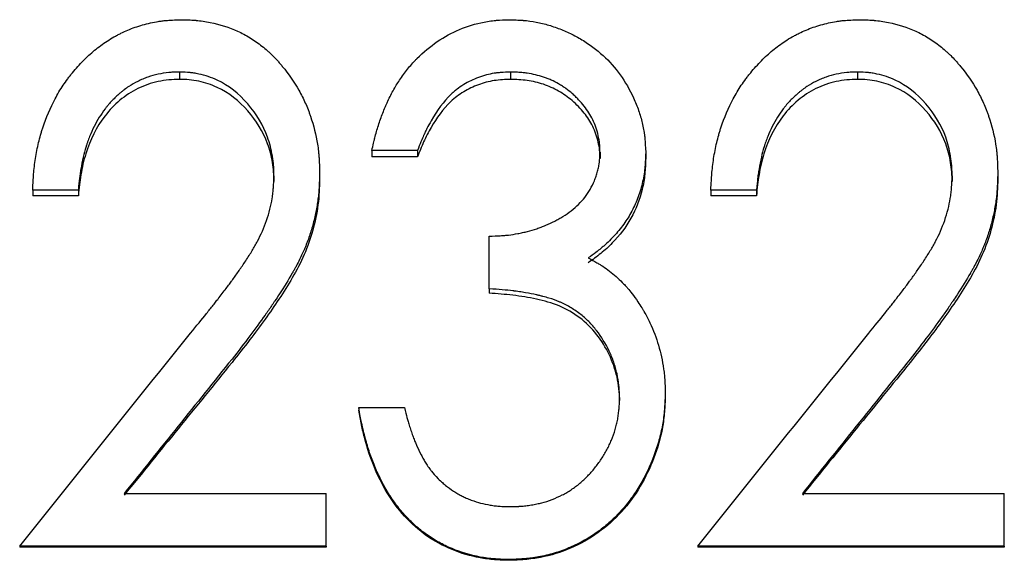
# Model space of a CAD drawing. Header units: millimetres. Extents: x 0 to 420, y 0 to 297.
# Tile 6 of 14: x 135.8 to 145.48, y 140.13 to 145.44. Entities that reach past the tile are written whole.
import ezdxf

# ---------------------------------------------------------------- set-up
doc = ezdxf.new("R2010")
doc.units = ezdxf.units.MM

msp = doc.modelspace()

# ---------------------------------------------------------------- linework, layer by layer
at = {"color": 7, "linetype": 'Continuous', "lineweight": 25}
for p, q in [((137.3679, 144.9231), (137.3679, 144.851)), ((140.6231, 144.9231), (140.6231, 144.851)), ((144.0346, 144.9231), (144.0346, 144.851)), ((139.7077, 144.1504), (139.259, 144.1504)), ((139.259, 144.1504), (139.259, 144.0887)), ((139.7077, 144.1504), (139.7077, 144.0887)), ((141.5026, 144.1353), (141.5026, 144.0738)), ((141.9513, 144.1333), (141.9513, 144.0718)), ((139.7077, 144.0887), (139.259, 144.0887)), ((138.2974, 143.9045), (138.2974, 143.8461)), ((138.7461, 143.9307), (138.7461, 143.872)), ((144.9641, 143.9045), (144.9641, 143.8461)), ((145.4128, 143.9307), (145.4128, 143.872)), ((136.3743, 143.7632), (135.9256, 143.7632)), ((135.9256, 143.7632), (135.9256, 143.7068)), ((136.3743, 143.7632), (136.3743, 143.7068)), ((143.041, 143.7632), (142.5923, 143.7632)), ((142.5923, 143.7632), (142.5923, 143.7068)), ((143.041, 143.7632), (143.041, 143.7068)), ((136.3743, 143.7068), (135.9256, 143.7068)), ((143.041, 143.7068), (142.5923, 143.7068)), ((140.4128, 142.7934), (140.4128, 143.311)), ((140.4128, 142.7934), (140.4128, 142.7501)), ((141.6949, 141.7241), (141.6949, 141.6952)), ((142.1436, 141.7677), (142.1436, 141.7382)), ((139.1308, 141.6268), (139.1308, 141.5992)), ((139.1308, 141.6268), (139.5795, 141.6268)), ((136.8251, 140.7828), (138.8102, 140.7828)), ((138.8102, 140.2632), (138.8102, 140.7828)), ((143.4917, 140.7828), (145.4769, 140.7828)), ((145.4769, 140.2632), (145.4769, 140.7828)), ((138.8102, 140.2632), (135.7974, 140.2632)), ((135.7974, 140.2632), (135.7974, 140.254)), ((138.8102, 140.2632), (138.8102, 140.254)), ((145.4769, 140.2632), (142.4641, 140.2632)), ((142.4641, 140.2632), (142.4641, 140.254)), ((145.4769, 140.2632), (145.4769, 140.254)), ((138.8102, 140.254), (135.7974, 140.254)), ((145.4769, 140.254), (142.4641, 140.254)), ((140.6091, 140.1332), (140.6091, 140.1258))]:
    msp.add_line(p, q, dxfattribs=at)
for points, knots in [([(135.9256, 143.7632), (135.9272, 143.7978), (135.9288, 143.828), (135.931, 143.8668), (135.9317, 143.8786), (135.9328, 143.8948), (135.9331, 143.8999), (135.9337, 143.9071), (135.9339, 143.9095), (135.9342, 143.9141), (135.9343, 143.9153), (135.9366, 143.9438), (135.9391, 143.9693), (135.9452, 144.0207), (135.9486, 144.0455), (135.9613, 144.1271), (135.9715, 144.1794), (135.9893, 144.2549), (135.9956, 144.2795), (136.0058, 144.3157), (136.0093, 144.3276), (136.0147, 144.3454), (136.0166, 144.3512), (136.0203, 144.3629), (136.0219, 144.3681), (136.0581, 144.4776), (136.0987, 144.5731), (136.1578, 144.6829), (136.1701, 144.7047), (136.1968, 144.7491), (136.2107, 144.771), (136.2393, 144.8139), (136.2541, 144.8349), (136.2771, 144.8659), (136.2849, 144.8761), (136.3007, 144.8964), (136.3083, 144.9059), (136.3513, 144.9583), (136.3865, 144.9976), (136.4407, 145.0526), (136.459, 145.0702), (136.496, 145.1042), (136.514, 145.1199), (136.5731, 145.1688), (136.6144, 145.199), (136.6791, 145.2409), (136.7012, 145.2543), (136.7349, 145.2735), (136.7463, 145.2797), (136.7692, 145.2919), (136.7814, 145.2982), (136.8371, 145.3258), (136.8836, 145.3453), (136.9563, 145.3707), (136.9811, 145.3786), (137.0315, 145.3929), (137.0578, 145.3996), (137.109, 145.411), (137.1345, 145.4159), (137.1726, 145.422), (137.1853, 145.4238), (137.2042, 145.4262), (137.2106, 145.427), (137.22, 145.428), (137.2232, 145.4284), (137.2295, 145.429), (137.2337, 145.4294), (137.2699, 145.4328), (137.3213, 145.4353), (137.39, 145.437)], [0, 0, 0, 0, 0.03125, 0.03125, 0.046875, 0.046875, 0.054688, 0.054688, 0.058594, 0.058594, 0.0625, 0.0625, 0.09375, 0.09375, 0.125, 0.125, 0.1875, 0.1875, 0.21875, 0.21875, 0.234375, 0.234375, 0.242188, 0.242188, 0.25, 0.25, 0.375, 0.375, 0.40625, 0.40625, 0.4375, 0.4375, 0.46875, 0.46875, 0.484375, 0.484375, 0.5, 0.5, 0.5625, 0.5625, 0.59375, 0.59375, 0.625, 0.625, 0.6875, 0.6875, 0.71875, 0.71875, 0.734375, 0.734375, 0.75, 0.75, 0.8125, 0.8125, 0.84375, 0.84375, 0.875, 0.875, 0.90625, 0.90625, 0.921875, 0.921875, 0.929688, 0.929688, 0.933594, 0.933594, 0.9375, 0.9375, 1, 1, 1, 1]), ([(137.39, 145.437), (137.4213, 145.4362), (137.4487, 145.4353), (137.4839, 145.4337), (137.4947, 145.4331), (137.5094, 145.4322), (137.5141, 145.4319), (137.5207, 145.4314), (137.5228, 145.4313), (137.527, 145.431), (137.5281, 145.4309), (137.5769, 145.4268), (137.6223, 145.4203), (137.7671, 145.3911), (137.8559, 145.3629), (137.9807, 145.3063), (138.0216, 145.2844), (138.1023, 145.2347), (138.1424, 145.2065), (138.198, 145.1626), (138.216, 145.1475), (138.2423, 145.1242), (138.2509, 145.1163), (138.2679, 145.1003), (138.2754, 145.093), (138.299, 145.0695), (138.3148, 145.0528), (138.3389, 145.0262), (138.3469, 145.0171), (138.3631, 144.9984), (138.3716, 144.9883), (138.4416, 144.9035), (138.4958, 144.825), (138.565, 144.7024), (138.5861, 144.6608), (138.6146, 144.5971), (138.6237, 144.5757), (138.6364, 144.5432), (138.6406, 144.5324), (138.6486, 144.5105), (138.6523, 144.5001), (138.6878, 144.3959), (138.7106, 144.3052), (138.7287, 144.1908), (138.7318, 144.1676), (138.7357, 144.1323), (138.7369, 144.1205), (138.7385, 144.1026), (138.739, 144.0967), (138.7396, 144.0877), (138.7399, 144.0847), (138.7403, 144.0786), (138.7406, 144.0746), (138.7428, 144.0411), (138.7446, 143.9938), (138.7461, 143.9307)], [0, 0, 0, 0, 0.03125, 0.03125, 0.046875, 0.046875, 0.054688, 0.054688, 0.058594, 0.058594, 0.0625, 0.0625, 0.125, 0.125, 0.25, 0.25, 0.3125, 0.3125, 0.375, 0.375, 0.40625, 0.40625, 0.421875, 0.421875, 0.4375, 0.4375, 0.46875, 0.46875, 0.484375, 0.484375, 0.5, 0.5, 0.625, 0.625, 0.6875, 0.6875, 0.71875, 0.71875, 0.734375, 0.734375, 0.75, 0.75, 0.875, 0.875, 0.90625, 0.90625, 0.921875, 0.921875, 0.929688, 0.929688, 0.933594, 0.933594, 0.9375, 0.9375, 1, 1, 1, 1]), ([(139.259, 144.1504), (139.2652, 144.1782), (139.2708, 144.2024), (139.2781, 144.2336), (139.2803, 144.2431), (139.2835, 144.2561), (139.2845, 144.2602), (139.2859, 144.266), (139.2864, 144.2679), (139.2873, 144.2716), (139.2875, 144.2725), (139.2934, 144.2959), (139.299, 144.3166), (139.3107, 144.3576), (139.3167, 144.3774), (139.3366, 144.4395), (139.351, 144.4801), (139.3742, 144.5396), (139.3823, 144.5592), (139.3947, 144.5883), (139.399, 144.5979), (139.4076, 144.6171), (139.4115, 144.6258), (139.4356, 144.6773), (139.4555, 144.7161), (139.4966, 144.789), (139.5171, 144.8222), (139.5651, 144.8925), (139.5931, 144.9302), (139.6342, 144.9806), (139.6479, 144.9967), (139.6685, 145.0196), (139.6754, 145.0271), (139.6857, 145.038), (139.6892, 145.0416), (139.6961, 145.0486), (139.699, 145.0516), (139.7665, 145.1191), (139.8331, 145.1746), (139.9725, 145.2698), (140.0459, 145.3097), (140.1965, 145.3728), (140.277, 145.3968), (140.3869, 145.418), (140.4084, 145.4216), (140.4399, 145.426), (140.4502, 145.4274), (140.4656, 145.4291), (140.4707, 145.4297), (140.4783, 145.4304), (140.4809, 145.4307), (140.4859, 145.4311), (140.4892, 145.4314), (140.5191, 145.434), (140.5615, 145.4358), (140.6181, 145.437)], [0, 0, 0, 0, 0.03125, 0.03125, 0.046875, 0.046875, 0.054688, 0.054688, 0.058594, 0.058594, 0.0625, 0.0625, 0.09375, 0.09375, 0.125, 0.125, 0.1875, 0.1875, 0.21875, 0.21875, 0.234375, 0.234375, 0.25, 0.25, 0.3125, 0.3125, 0.375, 0.375, 0.4375, 0.4375, 0.46875, 0.46875, 0.484375, 0.484375, 0.492188, 0.492188, 0.5, 0.5, 0.625, 0.625, 0.75, 0.75, 0.875, 0.875, 0.90625, 0.90625, 0.921875, 0.921875, 0.929688, 0.929688, 0.933594, 0.933594, 0.9375, 0.9375, 1, 1, 1, 1]), ([(140.6181, 145.437), (140.6468, 145.4361), (140.6719, 145.4351), (140.7042, 145.4335), (140.714, 145.433), (140.7275, 145.4322), (140.7317, 145.4319), (140.7378, 145.4315), (140.7397, 145.4313), (140.7435, 145.4311), (140.7445, 145.431), (140.7909, 145.4274), (140.8337, 145.4216), (140.9167, 145.4057), (140.9581, 145.3956), (141.0405, 145.3711), (141.0827, 145.3564), (141.1626, 145.3243), (141.2017, 145.3065), (141.2783, 145.2672), (141.3152, 145.2462), (141.4268, 145.1754), (141.4949, 145.122), (141.6164, 145.0048), (141.671, 144.9401), (141.7676, 144.7983), (141.81, 144.7205), (141.8632, 144.5968), (141.8787, 144.5557), (141.8985, 144.494), (141.9046, 144.4735), (141.9155, 144.4324), (141.9203, 144.4125), (141.9292, 144.3702), (141.933, 144.349), (141.9379, 144.3169), (141.9393, 144.3061), (141.9412, 144.29), (141.9418, 144.2846), (141.9427, 144.2765), (141.943, 144.2738), (141.9435, 144.2684), (141.9438, 144.2648), (141.9466, 144.2343), (141.949, 144.1911), (141.9513, 144.1333)], [0, 0, 0, 0, 0.03125, 0.03125, 0.046875, 0.046875, 0.054688, 0.054688, 0.058594, 0.058594, 0.0625, 0.0625, 0.125, 0.125, 0.1875, 0.1875, 0.25, 0.25, 0.3125, 0.3125, 0.375, 0.375, 0.5, 0.5, 0.625, 0.625, 0.75, 0.75, 0.8125, 0.8125, 0.84375, 0.84375, 0.875, 0.875, 0.90625, 0.90625, 0.921875, 0.921875, 0.929688, 0.929688, 0.933594, 0.933594, 0.9375, 0.9375, 1, 1, 1, 1]), ([(142.5923, 143.7632), (142.5939, 143.7978), (142.5954, 143.828), (142.5976, 143.8668), (142.5984, 143.8786), (142.5995, 143.8948), (142.5998, 143.8999), (142.6003, 143.9071), (142.6005, 143.9095), (142.6009, 143.9141), (142.601, 143.9153), (142.6033, 143.9438), (142.6058, 143.9693), (142.6119, 144.0207), (142.6153, 144.0455), (142.628, 144.1271), (142.6382, 144.1794), (142.656, 144.2549), (142.6623, 144.2795), (142.6725, 144.3157), (142.676, 144.3276), (142.6814, 144.3454), (142.6832, 144.3512), (142.6869, 144.3629), (142.6886, 144.3681), (142.7248, 144.4776), (142.7654, 144.5731), (142.8244, 144.6829), (142.8368, 144.7047), (142.8635, 144.7491), (142.8773, 144.771), (142.906, 144.8139), (142.9208, 144.8349), (142.9438, 144.8659), (142.9516, 144.8761), (142.9674, 144.8964), (142.975, 144.9059), (143.0179, 144.9583), (143.0532, 144.9976), (143.1074, 145.0526), (143.1257, 145.0702), (143.1627, 145.1042), (143.1807, 145.1199), (143.2398, 145.1688), (143.2811, 145.199), (143.3458, 145.2409), (143.3678, 145.2543), (143.4016, 145.2735), (143.4129, 145.2797), (143.4359, 145.2919), (143.4481, 145.2982), (143.5038, 145.3258), (143.5503, 145.3453), (143.623, 145.3707), (143.6477, 145.3786), (143.6982, 145.3929), (143.7245, 145.3996), (143.7757, 145.411), (143.8012, 145.4159), (143.8393, 145.422), (143.8519, 145.4238), (143.8709, 145.4262), (143.8772, 145.427), (143.8867, 145.428), (143.8899, 145.4284), (143.8962, 145.429), (143.9003, 145.4294), (143.9365, 145.4328), (143.9879, 145.4353), (144.0566, 145.437)], [0, 0, 0, 0, 0.03125, 0.03125, 0.046875, 0.046875, 0.054688, 0.054688, 0.058594, 0.058594, 0.0625, 0.0625, 0.09375, 0.09375, 0.125, 0.125, 0.1875, 0.1875, 0.21875, 0.21875, 0.234375, 0.234375, 0.242188, 0.242188, 0.25, 0.25, 0.375, 0.375, 0.40625, 0.40625, 0.4375, 0.4375, 0.46875, 0.46875, 0.484375, 0.484375, 0.5, 0.5, 0.5625, 0.5625, 0.59375, 0.59375, 0.625, 0.625, 0.6875, 0.6875, 0.71875, 0.71875, 0.734375, 0.734375, 0.75, 0.75, 0.8125, 0.8125, 0.84375, 0.84375, 0.875, 0.875, 0.90625, 0.90625, 0.921875, 0.921875, 0.929688, 0.929688, 0.933594, 0.933594, 0.9375, 0.9375, 1, 1, 1, 1]), ([(144.0566, 145.437), (144.088, 145.4362), (144.1154, 145.4353), (144.1506, 145.4337), (144.1614, 145.4331), (144.1761, 145.4322), (144.1807, 145.4319), (144.1873, 145.4314), (144.1895, 145.4313), (144.1936, 145.431), (144.1948, 145.4309), (144.2435, 145.4268), (144.289, 145.4203), (144.4338, 145.3911), (144.5226, 145.3629), (144.6473, 145.3063), (144.6883, 145.2844), (144.769, 145.2347), (144.809, 145.2065), (144.8646, 145.1626), (144.8827, 145.1475), (144.9089, 145.1242), (144.9175, 145.1163), (144.9345, 145.1003), (144.942, 145.093), (144.9656, 145.0695), (144.9815, 145.0528), (145.0055, 145.0262), (145.0136, 145.0171), (145.0297, 144.9984), (145.0382, 144.9883), (145.1082, 144.9035), (145.1624, 144.825), (145.2317, 144.7024), (145.2527, 144.6608), (145.2813, 144.5971), (145.2903, 144.5757), (145.3031, 144.5432), (145.3072, 144.5324), (145.3153, 144.5105), (145.319, 144.5001), (145.3545, 144.3959), (145.3773, 144.3052), (145.3954, 144.1908), (145.3985, 144.1676), (145.4024, 144.1323), (145.4036, 144.1205), (145.4051, 144.1026), (145.4056, 144.0967), (145.4063, 144.0877), (145.4065, 144.0847), (145.407, 144.0786), (145.4072, 144.0746), (145.4094, 144.0411), (145.4112, 143.9938), (145.4128, 143.9307)], [0, 0, 0, 0, 0.03125, 0.03125, 0.046875, 0.046875, 0.054688, 0.054688, 0.058594, 0.058594, 0.0625, 0.0625, 0.125, 0.125, 0.25, 0.25, 0.3125, 0.3125, 0.375, 0.375, 0.40625, 0.40625, 0.421875, 0.421875, 0.4375, 0.4375, 0.46875, 0.46875, 0.484375, 0.484375, 0.5, 0.5, 0.625, 0.625, 0.6875, 0.6875, 0.71875, 0.71875, 0.734375, 0.734375, 0.75, 0.75, 0.875, 0.875, 0.90625, 0.90625, 0.921875, 0.921875, 0.929688, 0.929688, 0.933594, 0.933594, 0.9375, 0.9375, 1, 1, 1, 1]), ([(137.3679, 144.9231), (137.3445, 144.9224), (137.324, 144.9216), (137.2975, 144.9202), (137.2895, 144.9197), (137.2784, 144.919), (137.2749, 144.9187), (137.27, 144.9183), (137.2684, 144.9182), (137.2652, 144.9179), (137.2644, 144.9178), (137.2273, 144.9143), (137.1914, 144.9085), (137.1241, 144.8937), (137.0906, 144.8841), (137.0408, 144.8667), (137.0242, 144.8603), (136.9995, 144.85), (136.9912, 144.8464), (136.9748, 144.839), (136.9658, 144.8348), (136.9285, 144.8167), (136.899, 144.7998), (136.855, 144.7705), (136.8404, 144.7601), (136.8185, 144.7436), (136.8113, 144.7379), (136.7968, 144.7263), (136.7889, 144.7198), (136.7558, 144.6916), (136.7305, 144.6675), (136.6941, 144.6291), (136.6822, 144.6159), (136.6648, 144.5955), (136.6591, 144.5886), (136.6478, 144.5746), (136.6416, 144.5668), (136.5968, 144.5084), (136.561, 144.451), (136.5137, 144.3565), (136.4989, 144.3236), (136.4784, 144.2721), (136.4718, 144.2546), (136.4623, 144.2279), (136.4592, 144.2188), (136.4546, 144.2052), (136.4531, 144.2006), (136.4509, 144.1937), (136.4501, 144.1914), (136.4487, 144.1868), (136.4477, 144.184), (136.4384, 144.1541), (136.4299, 144.1221), (136.4134, 144.0499), (136.4051, 144.0076), (136.3955, 143.9528), (136.3927, 143.9355), (136.3892, 143.9109), (136.3881, 143.9029), (136.3861, 143.8875), (136.3855, 143.8822), (136.3816, 143.8479), (136.3782, 143.8105), (136.3743, 143.7632)], [0, 0, 0, 0, 0.03125, 0.03125, 0.046875, 0.046875, 0.054688, 0.054688, 0.058594, 0.058594, 0.0625, 0.0625, 0.125, 0.125, 0.1875, 0.1875, 0.21875, 0.21875, 0.234375, 0.234375, 0.25, 0.25, 0.3125, 0.3125, 0.34375, 0.34375, 0.359375, 0.359375, 0.375, 0.375, 0.4375, 0.4375, 0.46875, 0.46875, 0.484375, 0.484375, 0.5, 0.5, 0.625, 0.625, 0.6875, 0.6875, 0.71875, 0.71875, 0.734375, 0.734375, 0.742188, 0.742188, 0.746094, 0.746094, 0.75, 0.75, 0.8125, 0.8125, 0.875, 0.875, 0.90625, 0.90625, 0.921875, 0.921875, 0.9375, 0.9375, 1, 1, 1, 1]), ([(138.2974, 143.9045), (138.297, 143.9258), (138.2965, 143.9445), (138.2956, 143.9686), (138.2953, 143.9759), (138.2948, 143.9859), (138.2947, 143.9891), (138.2943, 143.9951), (138.2942, 143.9968), (138.2918, 144.0309), (138.2878, 144.0631), (138.2709, 144.1619), (138.255, 144.2238), (138.1925, 144.3983), (138.1272, 144.508), (137.9511, 144.7118), (137.8507, 144.7896), (137.6828, 144.8697), (137.6231, 144.8897), (137.5415, 144.907), (137.5255, 144.9099), (137.5019, 144.9136), (137.4941, 144.9147), (137.4825, 144.9161), (137.4786, 144.9166), (137.4729, 144.9172), (137.471, 144.9174), (137.4672, 144.9178), (137.4647, 144.9181), (137.4423, 144.9202), (137.4105, 144.9218), (137.3679, 144.9231)], [0, 0, 0, 0, 0.03125, 0.03125, 0.046875, 0.046875, 0.054688, 0.054688, 0.0625, 0.0625, 0.125, 0.125, 0.25, 0.25, 0.5, 0.5, 0.75, 0.75, 0.875, 0.875, 0.90625, 0.90625, 0.921875, 0.921875, 0.929688, 0.929688, 0.933594, 0.933594, 0.9375, 0.9375, 1, 1, 1, 1]), ([(140.6231, 144.9231), (140.5875, 144.9217), (140.5563, 144.92), (140.5162, 144.9168), (140.5039, 144.9156), (140.4873, 144.9138), (140.482, 144.9131), (140.4745, 144.9121), (140.472, 144.9118), (140.4673, 144.9111), (140.466, 144.9109), (140.4116, 144.9023), (140.3587, 144.8882), (140.256, 144.8506), (140.2077, 144.8272), (140.1397, 144.7851), (140.1178, 144.7699), (140.086, 144.7454), (140.0756, 144.7369), (140.0603, 144.7238), (140.0553, 144.7193), (140.0452, 144.7103), (140.0397, 144.7052), (139.9656, 144.6348), (139.9012, 144.5494), (139.8272, 144.4178), (139.8137, 144.3926), (139.7953, 144.3567), (139.7895, 144.345), (139.7812, 144.3279), (139.7786, 144.3223), (139.7747, 144.3139), (139.7734, 144.3112), (139.7709, 144.3057), (139.7694, 144.3024), (139.7533, 144.2664), (139.733, 144.2164), (139.7077, 144.1504)], [0, 0, 0, 0, 0.0625, 0.0625, 0.09375, 0.09375, 0.109375, 0.109375, 0.117188, 0.117188, 0.125, 0.125, 0.25, 0.25, 0.375, 0.375, 0.4375, 0.4375, 0.46875, 0.46875, 0.484375, 0.484375, 0.5, 0.5, 0.75, 0.75, 0.8125, 0.8125, 0.84375, 0.84375, 0.859375, 0.859375, 0.867188, 0.867188, 0.875, 0.875, 1, 1, 1, 1]), ([(141.5026, 144.1353), (141.502, 144.1536), (141.5014, 144.1696), (141.5003, 144.1902), (141.4999, 144.1965), (141.4993, 144.2051), (141.4991, 144.2078), (141.4986, 144.2129), (141.4985, 144.2144), (141.4955, 144.2434), (141.491, 144.2706), (141.4783, 144.3273), (141.4707, 144.3544), (141.4528, 144.4062), (141.4423, 144.4314), (141.4086, 144.5002), (141.3805, 144.5445), (141.3299, 144.6087), (141.3117, 144.6297), (141.2822, 144.6607), (141.2721, 144.6709), (141.2563, 144.6861), (141.2509, 144.6911), (141.2401, 144.7012), (141.2338, 144.7069), (141.2097, 144.7282), (141.1889, 144.7447), (141.1555, 144.7684), (141.144, 144.7762), (141.1203, 144.7914), (141.1074, 144.7992), (141.0714, 144.82), (141.047, 144.8325), (141.0097, 144.8494), (140.9971, 144.8546), (140.9718, 144.8646), (140.9584, 144.8694), (140.9214, 144.8818), (140.8958, 144.889), (140.8427, 144.9015), (140.814, 144.907), (140.7729, 144.9131), (140.7592, 144.9149), (140.7388, 144.9171), (140.7321, 144.9178), (140.7219, 144.9187), (140.7186, 144.9189), (140.7118, 144.9195), (140.7073, 144.9198), (140.687, 144.9211), (140.6597, 144.9222), (140.6231, 144.9231)], [0, 0, 0, 0, 0.03125, 0.03125, 0.046875, 0.046875, 0.054688, 0.054688, 0.0625, 0.0625, 0.125, 0.125, 0.1875, 0.1875, 0.25, 0.25, 0.375, 0.375, 0.4375, 0.4375, 0.46875, 0.46875, 0.484375, 0.484375, 0.5, 0.5, 0.5625, 0.5625, 0.59375, 0.59375, 0.625, 0.625, 0.6875, 0.6875, 0.71875, 0.71875, 0.75, 0.75, 0.8125, 0.8125, 0.875, 0.875, 0.90625, 0.90625, 0.921875, 0.921875, 0.929688, 0.929688, 0.9375, 0.9375, 1, 1, 1, 1]), ([(144.0346, 144.9231), (144.0112, 144.9224), (143.9906, 144.9216), (143.9642, 144.9202), (143.9561, 144.9197), (143.9451, 144.919), (143.9416, 144.9187), (143.9366, 144.9183), (143.935, 144.9182), (143.9319, 144.9179), (143.9311, 144.9178), (143.894, 144.9143), (143.8581, 144.9085), (143.7907, 144.8937), (143.7573, 144.8841), (143.7075, 144.8667), (143.6909, 144.8603), (143.6661, 144.85), (143.6579, 144.8464), (143.6414, 144.839), (143.6324, 144.8348), (143.5952, 144.8167), (143.5657, 144.7998), (143.5216, 144.7705), (143.507, 144.7601), (143.4852, 144.7436), (143.4779, 144.7379), (143.4634, 144.7263), (143.4556, 144.7198), (143.4225, 144.6916), (143.3971, 144.6675), (143.3607, 144.6291), (143.3489, 144.6159), (143.3315, 144.5955), (143.3258, 144.5886), (143.3144, 144.5746), (143.3083, 144.5668), (143.2634, 144.5084), (143.2277, 144.451), (143.1803, 144.3565), (143.1656, 144.3236), (143.145, 144.2721), (143.1384, 144.2546), (143.1289, 144.2279), (143.1258, 144.2188), (143.1213, 144.2052), (143.1198, 144.2006), (143.1175, 144.1937), (143.1168, 144.1914), (143.1153, 144.1868), (143.1144, 144.184), (143.105, 144.1541), (143.0965, 144.1221), (143.0801, 144.0499), (143.0717, 144.0076), (143.0622, 143.9528), (143.0594, 143.9355), (143.0558, 143.9109), (143.0547, 143.9029), (143.0528, 143.8875), (143.0521, 143.8822), (143.0483, 143.8479), (143.0448, 143.8105), (143.041, 143.7632)], [0, 0, 0, 0, 0.03125, 0.03125, 0.046875, 0.046875, 0.054688, 0.054688, 0.058594, 0.058594, 0.0625, 0.0625, 0.125, 0.125, 0.1875, 0.1875, 0.21875, 0.21875, 0.234375, 0.234375, 0.25, 0.25, 0.3125, 0.3125, 0.34375, 0.34375, 0.359375, 0.359375, 0.375, 0.375, 0.4375, 0.4375, 0.46875, 0.46875, 0.484375, 0.484375, 0.5, 0.5, 0.625, 0.625, 0.6875, 0.6875, 0.71875, 0.71875, 0.734375, 0.734375, 0.742188, 0.742188, 0.746094, 0.746094, 0.75, 0.75, 0.8125, 0.8125, 0.875, 0.875, 0.90625, 0.90625, 0.921875, 0.921875, 0.9375, 0.9375, 1, 1, 1, 1]), ([(144.9641, 143.9045), (144.9637, 143.9258), (144.9632, 143.9445), (144.9623, 143.9686), (144.962, 143.9759), (144.9615, 143.9859), (144.9613, 143.9891), (144.961, 143.9951), (144.9609, 143.9968), (144.9584, 144.0309), (144.9544, 144.0631), (144.9376, 144.1619), (144.9216, 144.2238), (144.8592, 144.3983), (144.7938, 144.508), (144.6177, 144.7118), (144.5174, 144.7896), (144.3494, 144.8697), (144.2897, 144.8897), (144.2082, 144.907), (144.1921, 144.9099), (144.1685, 144.9136), (144.1607, 144.9147), (144.1492, 144.9161), (144.1453, 144.9166), (144.1396, 144.9172), (144.1377, 144.9174), (144.1339, 144.9178), (144.1314, 144.9181), (144.109, 144.9202), (144.0772, 144.9218), (144.0346, 144.9231)], [0, 0, 0, 0, 0.03125, 0.03125, 0.046875, 0.046875, 0.054688, 0.054688, 0.0625, 0.0625, 0.125, 0.125, 0.25, 0.25, 0.5, 0.5, 0.75, 0.75, 0.875, 0.875, 0.90625, 0.90625, 0.921875, 0.921875, 0.929688, 0.929688, 0.933594, 0.933594, 0.9375, 0.9375, 1, 1, 1, 1]), ([(137.3679, 144.851), (137.3326, 144.85), (137.2621, 144.8478), (137.1225, 144.8258), (136.9542, 144.7685), (136.7771, 144.6507), (136.5825, 144.447), (136.4562, 144.188), (136.404, 143.951), (136.3829, 143.8124), (136.3773, 143.7437), (136.3743, 143.7068)], [0, 0, 0, 0, 0.0626338, 0.1252412, 0.2502481, 0.3751936, 0.5002571, 0.749525, 0.8769656, 0.9338674, 1, 1, 1, 1]), ([(138.2974, 143.8461), (138.2968, 143.8778), (138.2957, 143.9411), (138.2793, 144.0667), (138.2247, 144.2817), (138.0563, 144.5561), (137.8026, 144.7594), (137.5895, 144.8284), (137.4636, 144.8481), (137.3998, 144.8501), (137.3679, 144.851)], [0, 0, 0, 0, 0.0627298, 0.1254419, 0.250758, 0.5002653, 0.7493959, 0.8745696, 0.9372739, 1, 1, 1, 1]), ([(140.6231, 144.851), (140.5694, 144.8488), (140.4621, 144.8443), (140.3055, 144.8025), (140.1597, 144.7337), (139.9888, 144.6032), (139.8643, 144.4263), (139.7658, 144.2378), (139.7271, 144.1384), (139.7077, 144.0887)], [0, 0, 0, 0, 0.125145, 0.250175, 0.375454, 0.500144, 0.74962, 0.874796, 1, 1, 1, 1]), ([(141.5026, 144.0738), (141.5017, 144.101), (141.5001, 144.1552), (141.4814, 144.2622), (141.4382, 144.3896), (141.3478, 144.5264), (141.2342, 144.6444), (141.098, 144.7402), (140.9478, 144.8073), (140.8139, 144.8372), (140.7051, 144.849), (140.6505, 144.8504), (140.6231, 144.851)], [0, 0, 0, 0, 0.062571, 0.125121, 0.249999, 0.369739, 0.499934, 0.62488, 0.749834, 0.87485, 0.937418, 1, 1, 1, 1]), ([(144.0346, 144.851), (143.9993, 144.85), (143.9287, 144.8478), (143.7892, 144.8258), (143.6209, 144.7685), (143.4438, 144.6507), (143.2491, 144.447), (143.1228, 144.188), (143.0707, 143.951), (143.0496, 143.8124), (143.044, 143.7437), (143.041, 143.7068)], [0, 0, 0, 0, 0.062634, 0.125241, 0.250248, 0.375194, 0.500257, 0.749525, 0.876966, 0.933867, 1, 1, 1, 1]), ([(144.9641, 143.8461), (144.9635, 143.8778), (144.9623, 143.9411), (144.946, 144.0667), (144.8914, 144.2817), (144.7229, 144.5561), (144.4692, 144.7594), (144.2562, 144.8284), (144.1302, 144.8481), (144.0665, 144.8501), (144.0346, 144.851)], [0, 0, 0, 0, 0.0627298, 0.1254419, 0.250758, 0.5002653, 0.7493959, 0.8745696, 0.9372739, 1, 1, 1, 1]), ([(140.4128, 143.311), (140.4543, 143.3118), (140.4908, 143.3132), (140.5382, 143.3158), (140.5527, 143.3168), (140.5727, 143.3185), (140.5791, 143.319), (140.5882, 143.32), (140.5911, 143.3203), (140.5969, 143.3209), (140.5987, 143.3211), (140.6323, 143.3252), (140.6627, 143.33), (140.7094, 143.3388), (140.7251, 143.3421), (140.7568, 143.3491), (140.7736, 143.353), (140.8198, 143.3646), (140.8502, 143.3735), (140.8952, 143.3886), (140.9101, 143.3939), (140.9398, 143.4051), (140.9538, 143.4107), (140.9997, 143.4302), (141.0292, 143.4439), (141.0715, 143.4655), (141.0853, 143.4729), (141.1056, 143.4842), (141.1122, 143.4881), (141.1254, 143.4958), (141.1311, 143.4992), (141.1964, 143.5394), (141.2475, 143.5792), (141.3138, 143.6449), (141.3341, 143.6679), (141.3714, 143.7158), (141.3893, 143.7422), (141.4209, 143.7968), (141.435, 143.8253), (141.4534, 143.8698), (141.4591, 143.8849), (141.4696, 143.9158), (141.4747, 143.9324), (141.4833, 143.9639), (141.4869, 143.9793), (141.4914, 144.0018), (141.4927, 144.0093), (141.495, 144.0239), (141.4956, 144.0285), (141.4991, 144.0593), (141.5012, 144.0929), (141.5026, 144.1353)], [0, 0, 0, 0, 0.0625, 0.0625, 0.09375, 0.09375, 0.109375, 0.109375, 0.117188, 0.117188, 0.125, 0.125, 0.1875, 0.1875, 0.21875, 0.21875, 0.25, 0.25, 0.3125, 0.3125, 0.34375, 0.34375, 0.375, 0.375, 0.4375, 0.4375, 0.46875, 0.46875, 0.484375, 0.484375, 0.5, 0.5, 0.625, 0.625, 0.6875, 0.6875, 0.75, 0.75, 0.8125, 0.8125, 0.84375, 0.84375, 0.875, 0.875, 0.90625, 0.90625, 0.921875, 0.921875, 0.9375, 0.9375, 1, 1, 1, 1]), ([(141.9513, 144.1333), (141.9502, 144.099), (141.9489, 144.069), (141.9468, 144.0306), (141.946, 144.0188), (141.9449, 144.0028), (141.9445, 143.9977), (141.9438, 143.9905), (141.9436, 143.9882), (141.9432, 143.9836), (141.9431, 143.9825), (141.9377, 143.9288), (141.9291, 143.878), (141.905, 143.7766), (141.8897, 143.7273), (141.862, 143.6556), (141.852, 143.6321), (141.8303, 143.5857), (141.8184, 143.5623), (141.782, 143.4966), (141.7546, 143.4541), (141.6936, 143.3719), (141.6593, 143.3315), (141.605, 143.2748), (141.5866, 143.2566), (141.5583, 143.2305), (141.5489, 143.2219), (141.5345, 143.2094), (141.5297, 143.2053), (141.5224, 143.1992), (141.52, 143.1972), (141.5151, 143.1931), (141.5119, 143.1905), (141.4838, 143.1675), (141.4429, 143.1368), (141.3874, 143.0968)], [0, 0, 0, 0, 0.0625, 0.0625, 0.09375, 0.09375, 0.109375, 0.109375, 0.117188, 0.117188, 0.125, 0.125, 0.25, 0.25, 0.375, 0.375, 0.4375, 0.4375, 0.5, 0.5, 0.625, 0.625, 0.75, 0.75, 0.8125, 0.8125, 0.84375, 0.84375, 0.859375, 0.859375, 0.867188, 0.867188, 0.875, 0.875, 1, 1, 1, 1]), ([(141.9513, 144.0718), (141.9496, 144.0211), (141.9463, 143.9197), (141.9118, 143.7194), (141.8189, 143.4799), (141.6627, 143.2757), (141.5122, 143.138), (141.429, 143.0789), (141.3874, 143.0493)], [0, 0, 0, 0, 0.125191, 0.250313, 0.499948, 0.749666, 0.874804, 1, 1, 1, 1]), ([(137.4781, 142.3583), (137.5356, 142.4284), (137.5876, 142.4925), (137.6575, 142.5797), (137.6794, 142.6072), (137.7103, 142.6463), (137.7202, 142.659), (137.7347, 142.6774), (137.7394, 142.6835), (137.7463, 142.6924), (137.7486, 142.6954), (137.752, 142.6998), (137.7532, 142.7012), (137.7554, 142.7041), (137.7559, 142.7047), (137.7864, 142.7441), (137.8119, 142.7775), (137.8457, 142.822), (137.8561, 142.8359), (137.8707, 142.8555), (137.8753, 142.8617), (137.882, 142.8708), (137.8842, 142.8738), (137.8884, 142.8796), (137.89, 142.8817), (137.9129, 142.9132), (137.9337, 142.9425), (137.9656, 142.9885), (137.9763, 143.0041), (137.9979, 143.036), (138.0084, 143.0517), (138.0427, 143.1033), (138.0637, 143.1364), (138.0925, 143.1843), (138.1017, 143.1999), (138.1147, 143.2229), (138.119, 143.2305), (138.1272, 143.2455), (138.1309, 143.2523), (138.1691, 143.3243), (138.1986, 143.3921), (138.2369, 143.5018), (138.2479, 143.5381), (138.2664, 143.6103), (138.2739, 143.6468), (138.2823, 143.6991), (138.2847, 143.7171), (138.2878, 143.7448), (138.2888, 143.7542), (138.2901, 143.7685), (138.2905, 143.7733), (138.2911, 143.7806), (138.2912, 143.783), (138.2916, 143.7879), (138.2919, 143.7912), (138.2937, 143.8175), (138.2955, 143.8548), (138.2974, 143.9045)], [0, 0, 0, 0, 0.125, 0.125, 0.1875, 0.1875, 0.21875, 0.21875, 0.234375, 0.234375, 0.242188, 0.242188, 0.246094, 0.246094, 0.25, 0.25, 0.3125, 0.3125, 0.34375, 0.34375, 0.359375, 0.359375, 0.367188, 0.367188, 0.375, 0.375, 0.4375, 0.4375, 0.46875, 0.46875, 0.5, 0.5, 0.5625, 0.5625, 0.59375, 0.59375, 0.609375, 0.609375, 0.625, 0.625, 0.75, 0.75, 0.8125, 0.8125, 0.875, 0.875, 0.90625, 0.90625, 0.921875, 0.921875, 0.929688, 0.929688, 0.933594, 0.933594, 0.9375, 0.9375, 1, 1, 1, 1]), ([(138.7461, 143.9307), (138.7453, 143.902), (138.7445, 143.877), (138.7433, 143.8447), (138.7429, 143.8349), (138.7423, 143.8215), (138.7421, 143.8172), (138.7418, 143.8112), (138.7417, 143.8092), (138.7415, 143.8054), (138.7415, 143.8047), (138.74, 143.7787), (138.7385, 143.7564), (138.7347, 143.7136), (138.7326, 143.694), (138.7247, 143.6318), (138.7178, 143.5901), (138.7051, 143.5268), (138.7004, 143.5057), (138.6903, 143.4632), (138.6846, 143.4413), (138.6675, 143.3789), (138.6547, 143.3378), (138.6334, 143.2769), (138.6259, 143.2568), (138.6142, 143.2267), (138.6102, 143.2168), (138.6021, 143.1969), (138.5975, 143.1861), (138.5781, 143.141), (138.5606, 143.1038), (138.5315, 143.0462), (138.5213, 143.0268), (138.5053, 142.9972), (138.4998, 142.9872), (138.4914, 142.9722), (138.4886, 142.9672), (138.4843, 142.9597), (138.4829, 142.9571), (138.48, 142.9521), (138.4782, 142.949), (138.4401, 142.8827), (138.3965, 142.8121), (138.3336, 142.7159), (138.3206, 142.6963), (138.3038, 142.6712), (138.3005, 142.6662), (138.2936, 142.6561), (138.2912, 142.6525), (138.2838, 142.6415), (138.2787, 142.6341), (138.2533, 142.5969), (138.2318, 142.5662), (138.1189, 142.4071), (138.0108, 142.2634), (137.8848, 142.1031)], [0, 0, 0, 0, 0.03125, 0.03125, 0.046875, 0.046875, 0.054688, 0.054688, 0.058594, 0.058594, 0.0625, 0.0625, 0.09375, 0.09375, 0.125, 0.125, 0.1875, 0.1875, 0.21875, 0.21875, 0.25, 0.25, 0.3125, 0.3125, 0.34375, 0.34375, 0.359375, 0.359375, 0.375, 0.375, 0.4375, 0.4375, 0.46875, 0.46875, 0.484375, 0.484375, 0.492188, 0.492188, 0.496094, 0.496094, 0.5, 0.5, 0.625, 0.625, 0.65625, 0.65625, 0.664062, 0.664062, 0.671875, 0.671875, 0.6875, 0.6875, 0.75, 0.75, 1, 1, 1, 1]), ([(138.7461, 143.872), (138.7449, 143.8296), (138.7425, 143.7448), (138.7281, 143.5756), (138.6843, 143.3672), (138.5994, 143.1261), (138.4814, 142.9024), (138.3486, 142.6934), (138.2087, 142.4913), (138.0542, 142.2839), (137.9437, 142.1438), (137.8848, 142.0691)], [0, 0, 0, 0, 0.062518, 0.125024, 0.249961, 0.374898, 0.499868, 0.620569, 0.73836, 0.860473, 1, 1, 1, 1]), ([(144.1448, 142.3583), (144.2022, 142.4284), (144.2542, 142.4925), (144.3241, 142.5797), (144.3461, 142.6072), (144.377, 142.6463), (144.3869, 142.659), (144.4013, 142.6774), (144.406, 142.6835), (144.413, 142.6924), (144.4153, 142.6954), (144.4187, 142.6998), (144.4198, 142.7012), (144.4221, 142.7041), (144.4225, 142.7047), (144.453, 142.7441), (144.4786, 142.7775), (144.5123, 142.822), (144.5228, 142.8359), (144.5373, 142.8555), (144.542, 142.8617), (144.5486, 142.8708), (144.5508, 142.8738), (144.5551, 142.8796), (144.5567, 142.8817), (144.5796, 142.9132), (144.6004, 142.9425), (144.6322, 142.9885), (144.643, 143.0041), (144.6646, 143.036), (144.6751, 143.0517), (144.7093, 143.1033), (144.7304, 143.1364), (144.7592, 143.1843), (144.7683, 143.1999), (144.7814, 143.2229), (144.7856, 143.2305), (144.7939, 143.2455), (144.7976, 143.2523), (144.8358, 143.3243), (144.8653, 143.3921), (144.9036, 143.5018), (144.9146, 143.5381), (144.933, 143.6103), (144.9406, 143.6468), (144.9489, 143.6991), (144.9514, 143.7171), (144.9545, 143.7448), (144.9554, 143.7542), (144.9567, 143.7685), (144.9571, 143.7733), (144.9577, 143.7806), (144.9579, 143.783), (144.9583, 143.7879), (144.9585, 143.7912), (144.9604, 143.8175), (144.9622, 143.8548), (144.9641, 143.9045)], [0, 0, 0, 0, 0.125, 0.125, 0.1875, 0.1875, 0.21875, 0.21875, 0.234375, 0.234375, 0.242188, 0.242188, 0.246094, 0.246094, 0.25, 0.25, 0.3125, 0.3125, 0.34375, 0.34375, 0.359375, 0.359375, 0.367188, 0.367188, 0.375, 0.375, 0.4375, 0.4375, 0.46875, 0.46875, 0.5, 0.5, 0.5625, 0.5625, 0.59375, 0.59375, 0.609375, 0.609375, 0.625, 0.625, 0.75, 0.75, 0.8125, 0.8125, 0.875, 0.875, 0.90625, 0.90625, 0.921875, 0.921875, 0.929688, 0.929688, 0.933594, 0.933594, 0.9375, 0.9375, 1, 1, 1, 1]), ([(145.4128, 143.9307), (145.412, 143.902), (145.4112, 143.877), (145.4099, 143.8447), (145.4095, 143.8349), (145.4089, 143.8215), (145.4087, 143.8172), (145.4085, 143.8112), (145.4084, 143.8092), (145.4082, 143.8054), (145.4081, 143.8047), (145.4067, 143.7787), (145.4051, 143.7564), (145.4014, 143.7136), (145.3993, 143.694), (145.3914, 143.6318), (145.3845, 143.5901), (145.3717, 143.5268), (145.3671, 143.5057), (145.3569, 143.4632), (145.3513, 143.4413), (145.3342, 143.3789), (145.3214, 143.3378), (145.3001, 143.2769), (145.2926, 143.2568), (145.2809, 143.2267), (145.2769, 143.2168), (145.2687, 143.1969), (145.2642, 143.1861), (145.2448, 143.141), (145.2273, 143.1038), (145.1982, 143.0462), (145.188, 143.0268), (145.1719, 142.9972), (145.1665, 142.9872), (145.1581, 142.9722), (145.1553, 142.9672), (145.151, 142.9597), (145.1495, 142.9571), (145.1467, 142.9521), (145.1449, 142.949), (145.1068, 142.8827), (145.0632, 142.8121), (145.0003, 142.7159), (144.9873, 142.6963), (144.9705, 142.6712), (144.9671, 142.6662), (144.9603, 142.6561), (144.9579, 142.6525), (144.9504, 142.6415), (144.9454, 142.6341), (144.92, 142.5969), (144.8985, 142.5662), (144.7856, 142.4071), (144.6774, 142.2634), (144.5514, 142.1031)], [0, 0, 0, 0, 0.03125, 0.03125, 0.046875, 0.046875, 0.054688, 0.054688, 0.058594, 0.058594, 0.0625, 0.0625, 0.09375, 0.09375, 0.125, 0.125, 0.1875, 0.1875, 0.21875, 0.21875, 0.25, 0.25, 0.3125, 0.3125, 0.34375, 0.34375, 0.359375, 0.359375, 0.375, 0.375, 0.4375, 0.4375, 0.46875, 0.46875, 0.484375, 0.484375, 0.492188, 0.492188, 0.496094, 0.496094, 0.5, 0.5, 0.625, 0.625, 0.65625, 0.65625, 0.664062, 0.664062, 0.671875, 0.671875, 0.6875, 0.6875, 0.75, 0.75, 1, 1, 1, 1]), ([(145.4128, 143.872), (145.4116, 143.8296), (145.4091, 143.7448), (145.3948, 143.5756), (145.351, 143.3672), (145.266, 143.1261), (145.1481, 142.9024), (145.0153, 142.6934), (144.8754, 142.4913), (144.7208, 142.2839), (144.6103, 142.1438), (144.5514, 142.0691)], [0, 0, 0, 0, 0.062518, 0.125024, 0.249961, 0.374898, 0.499868, 0.620569, 0.73836, 0.860473, 1, 1, 1, 1]), ([(141.3874, 143.0968), (141.4194, 143.0793), (141.4473, 143.0637), (141.4828, 143.0431), (141.4936, 143.0367), (141.5082, 143.0278), (141.5128, 143.025), (141.5193, 143.0209), (141.5214, 143.0195), (141.5255, 143.0169), (141.5267, 143.0162), (141.5732, 142.9856), (141.6168, 142.952), (141.681, 142.8953), (141.7013, 142.876), (141.7302, 142.8467), (141.7396, 142.8369), (141.7532, 142.822), (141.7577, 142.817), (141.7643, 142.8095), (141.7665, 142.807), (141.7708, 142.802), (141.7736, 142.7987), (141.7988, 142.7691), (141.8321, 142.7254), (141.8752, 142.666)], [0, 0, 0, 0, 0.125, 0.125, 0.1875, 0.1875, 0.21875, 0.21875, 0.234375, 0.234375, 0.25, 0.25, 0.5, 0.5, 0.625, 0.625, 0.6875, 0.6875, 0.71875, 0.71875, 0.734375, 0.734375, 0.75, 0.75, 1, 1, 1, 1]), ([(141.6949, 141.7241), (141.6939, 141.7504), (141.6929, 141.7734), (141.6912, 141.803), (141.6907, 141.812), (141.6898, 141.8243), (141.6895, 141.8282), (141.689, 141.8337), (141.6889, 141.8355), (141.6886, 141.839), (141.6885, 141.8399), (141.6846, 141.8809), (141.6782, 141.9203), (141.6607, 141.9978), (141.6498, 142.0357), (141.624, 142.11), (141.6094, 142.1455), (141.5571, 142.2547), (141.5159, 142.3217), (141.4446, 142.4135), (141.4187, 142.4433), (141.3634, 142.4987), (141.3343, 142.5242), (141.2711, 142.5725), (141.2385, 142.5944), (141.188, 142.6239), (141.1709, 142.6332), (141.1448, 142.6462), (141.1361, 142.6504), (141.1228, 142.6565), (141.1184, 142.6585), (141.1095, 142.6624), (141.1042, 142.6647), (141.0714, 142.6786), (141.0382, 142.6904), (140.9822, 142.7074), (140.9626, 142.7129), (140.9315, 142.721), (140.9209, 142.7237), (140.9046, 142.7276), (140.8991, 142.729), (140.8908, 142.7309), (140.888, 142.7316), (140.8824, 142.7328), (140.8788, 142.7337), (140.8438, 142.7416), (140.808, 142.7486), (140.7503, 142.7582), (140.7304, 142.7613), (140.6995, 142.7657), (140.689, 142.7672), (140.6731, 142.7693), (140.6677, 142.77), (140.6596, 142.771), (140.6569, 142.7714), (140.6514, 142.772), (140.6478, 142.7725), (140.5847, 142.7802), (140.507, 142.7871), (140.4128, 142.7934)], [0, 0, 0, 0, 0.03125, 0.03125, 0.046875, 0.046875, 0.054688, 0.054688, 0.058594, 0.058594, 0.0625, 0.0625, 0.125, 0.125, 0.1875, 0.1875, 0.25, 0.25, 0.375, 0.375, 0.4375, 0.4375, 0.5, 0.5, 0.5625, 0.5625, 0.59375, 0.59375, 0.609375, 0.609375, 0.617188, 0.617188, 0.625, 0.625, 0.6875, 0.6875, 0.71875, 0.71875, 0.734375, 0.734375, 0.742188, 0.742188, 0.746094, 0.746094, 0.75, 0.75, 0.8125, 0.8125, 0.84375, 0.84375, 0.859375, 0.859375, 0.867188, 0.867188, 0.871094, 0.871094, 0.875, 0.875, 1, 1, 1, 1]), ([(141.6949, 141.6952), (141.6935, 141.7341), (141.6908, 141.812), (141.6654, 141.9659), (141.5992, 142.1506), (141.4759, 142.3504), (141.3089, 142.5165), (141.1041, 142.634), (140.8773, 142.6957), (140.6463, 142.7331), (140.4906, 142.7444), (140.4128, 142.7501)], [0, 0, 0, 0, 0.062583, 0.125131, 0.250051, 0.375267, 0.499833, 0.624681, 0.749699, 0.874833, 1, 1, 1, 1]), ([(141.8752, 142.666), (141.8895, 142.6438), (141.9019, 142.6244), (141.9176, 142.5992), (141.9224, 142.5915), (141.9288, 142.5809), (141.9308, 142.5776), (141.9345, 142.5712), (141.9358, 142.5691), (141.9468, 142.55), (141.9557, 142.5335), (141.9738, 142.4983), (141.9834, 142.4786), (142.0277, 142.384), (142.0557, 142.3112), (142.0882, 142.2012), (142.0977, 142.1635), (142.1144, 142.086), (142.1214, 142.0469), (142.1303, 141.9844), (142.1329, 141.9641), (142.136, 141.9345), (142.1369, 141.9248), (142.1381, 141.9104), (142.1385, 141.9056), (142.139, 141.8985), (142.1392, 141.8962), (142.1395, 141.8915), (142.1397, 141.8884), (142.1414, 141.8604), (142.1427, 141.8207), (142.1436, 141.7677)], [0, 0, 0, 0, 0.0625, 0.0625, 0.09375, 0.09375, 0.109375, 0.109375, 0.125, 0.125, 0.1875, 0.1875, 0.25, 0.25, 0.5, 0.5, 0.625, 0.625, 0.75, 0.75, 0.8125, 0.8125, 0.84375, 0.84375, 0.859375, 0.859375, 0.867188, 0.867188, 0.875, 0.875, 1, 1, 1, 1]), ([(142.1436, 141.7677), (142.1423, 141.7328), (142.1409, 141.7023), (142.139, 141.6631), (142.1383, 141.6511), (142.1373, 141.6348), (142.137, 141.6296), (142.1365, 141.6223), (142.1363, 141.6199), (142.1361, 141.6165), (142.136, 141.6153), (142.1358, 141.6131), (142.1358, 141.6126), (142.1315, 141.5572), (142.1249, 141.5049), (142.1073, 141.4054), (142.0959, 141.3554), (142.0679, 141.2547), (142.0517, 141.2051), (141.993, 141.0494), (141.9469, 140.9528), (141.8676, 140.8188), (141.8394, 140.776), (141.7945, 140.7144), (141.7792, 140.6943), (141.7475, 140.6551), (141.732, 140.6368), (141.6798, 140.5781), (141.6431, 140.5412), (141.5853, 140.489), (141.5656, 140.4721), (141.5252, 140.4395), (141.5051, 140.4241), (141.3969, 140.3459), (141.3064, 140.2942), (141.1675, 140.2342), (141.1197, 140.2165), (141.0456, 140.1935), (141.0205, 140.1865), (140.9697, 140.1735), (140.9427, 140.1674), (140.8925, 140.1572), (140.8672, 140.1529), (140.8288, 140.1475), (140.8159, 140.1459), (140.7966, 140.1438), (140.7901, 140.1431), (140.7803, 140.1422), (140.7771, 140.1419), (140.7706, 140.1413), (140.7662, 140.1409), (140.7299, 140.138), (140.6782, 140.1355), (140.6091, 140.1332)], [0, 0, 0, 0, 0.03125, 0.03125, 0.046875, 0.046875, 0.054688, 0.054688, 0.058594, 0.058594, 0.060547, 0.060547, 0.0625, 0.0625, 0.125, 0.125, 0.1875, 0.1875, 0.25, 0.25, 0.375, 0.375, 0.4375, 0.4375, 0.46875, 0.46875, 0.5, 0.5, 0.5625, 0.5625, 0.59375, 0.59375, 0.625, 0.625, 0.75, 0.75, 0.8125, 0.8125, 0.84375, 0.84375, 0.875, 0.875, 0.90625, 0.90625, 0.921875, 0.921875, 0.929688, 0.929688, 0.933594, 0.933594, 0.9375, 0.9375, 1, 1, 1, 1]), ([(142.1436, 141.7382), (142.1417, 141.6866), (142.1378, 141.5834), (142.1125, 141.3782), (142.0114, 141.0309), (141.8, 140.6643), (141.4899, 140.3884), (141.2183, 140.2347), (140.9693, 140.159), (140.7642, 140.1305), (140.6608, 140.1274), (140.6091, 140.1258)], [0, 0, 0, 0, 0.062644, 0.125265, 0.250378, 0.499552, 0.624602, 0.749661, 0.874747, 0.937358, 1, 1, 1, 1]), ([(140.6171, 140.6529), (140.6405, 140.6535), (140.661, 140.654), (140.6874, 140.655), (140.6954, 140.6554), (140.7064, 140.656), (140.7099, 140.6562), (140.7148, 140.6564), (140.7164, 140.6565), (140.7196, 140.6567), (140.7205, 140.6568), (140.7389, 140.6581), (140.7558, 140.6597), (140.7907, 140.6639), (140.808, 140.6664), (140.8465, 140.6727), (140.8647, 140.6761), (140.8991, 140.6832), (140.9145, 140.6866), (140.9628, 140.699), (140.9956, 140.7096), (141.0664, 140.7369), (141.0998, 140.7517), (141.1468, 140.7757), (141.162, 140.7839), (141.1913, 140.8011), (141.2046, 140.8093), (141.2481, 140.8385), (141.2762, 140.8596), (141.3168, 140.8935), (141.3301, 140.9052), (141.3562, 140.9294), (141.3697, 140.9426), (141.4053, 140.9792), (141.4282, 141.0051), (141.4726, 141.0602), (141.4946, 141.0901), (141.535, 141.1501), (141.5535, 141.1807), (141.5786, 141.2276), (141.5865, 141.2434), (141.5977, 141.2673), (141.6014, 141.2753), (141.6084, 141.2914), (141.6116, 141.2988), (141.6295, 141.3427), (141.6417, 141.3773), (141.6569, 141.4283), (141.6614, 141.4452), (141.6695, 141.4786), (141.6729, 141.4944), (141.6791, 141.5289), (141.6819, 141.5464), (141.6853, 141.5728), (141.6863, 141.5817), (141.6877, 141.595), (141.6882, 141.5995), (141.6888, 141.6062), (141.689, 141.6085), (141.6894, 141.613), (141.6896, 141.616), (141.6917, 141.6411), (141.6934, 141.6766), (141.6949, 141.7241)], [0, 0, 0, 0, 0.03125, 0.03125, 0.046875, 0.046875, 0.054688, 0.054688, 0.058594, 0.058594, 0.0625, 0.0625, 0.09375, 0.09375, 0.125, 0.125, 0.15625, 0.15625, 0.1875, 0.1875, 0.25, 0.25, 0.3125, 0.3125, 0.34375, 0.34375, 0.375, 0.375, 0.4375, 0.4375, 0.46875, 0.46875, 0.5, 0.5, 0.5625, 0.5625, 0.625, 0.625, 0.6875, 0.6875, 0.71875, 0.71875, 0.734375, 0.734375, 0.75, 0.75, 0.8125, 0.8125, 0.84375, 0.84375, 0.875, 0.875, 0.90625, 0.90625, 0.921875, 0.921875, 0.929688, 0.929688, 0.933594, 0.933594, 0.9375, 0.9375, 1, 1, 1, 1]), ([(140.6091, 140.1332), (140.5772, 140.1341), (140.5493, 140.135), (140.5134, 140.1366), (140.5024, 140.1371), (140.4875, 140.1379), (140.4827, 140.1382), (140.476, 140.1387), (140.4738, 140.1388), (140.4696, 140.1391), (140.4686, 140.1392), (140.4166, 140.1432), (140.3701, 140.1492), (140.2287, 140.1756), (140.1378, 140.2027), (140.0026, 140.2589), (139.9592, 140.2799), (139.8757, 140.3261), (139.8364, 140.3509), (139.7596, 140.4057), (139.7224, 140.4356), (139.6681, 140.4842), (139.6503, 140.501), (139.624, 140.5271), (139.6153, 140.536), (139.6024, 140.5495), (139.5981, 140.5541), (139.5895, 140.5633), (139.5849, 140.5683), (139.5502, 140.6065), (139.5204, 140.6429), (139.4776, 140.7012), (139.4636, 140.7213), (139.443, 140.7523), (139.4362, 140.7628), (139.4228, 140.7841), (139.4156, 140.7957), (139.3852, 140.8463), (139.3624, 140.8883), (139.3302, 140.9533), (139.3199, 140.9753), (139.3049, 141.0089), (139.2999, 141.0202), (139.2903, 141.0429), (139.2853, 141.0551), (139.2635, 141.1093), (139.2473, 141.154), (139.2246, 141.223), (139.2173, 141.2464), (139.2069, 141.2819), (139.2034, 141.2938), (139.1968, 141.3178), (139.1933, 141.3306), (139.1842, 141.3651), (139.1785, 141.3884), (139.1702, 141.4238), (139.1676, 141.4357), (139.1637, 141.4537), (139.1624, 141.4597), (139.1605, 141.4687), (139.1599, 141.4717), (139.1586, 141.4777), (139.1578, 141.4818), (139.151, 141.5154), (139.1421, 141.5631), (139.1308, 141.6268)], [0, 0, 0, 0, 0.03125, 0.03125, 0.046875, 0.046875, 0.054688, 0.054688, 0.058594, 0.058594, 0.0625, 0.0625, 0.125, 0.125, 0.25, 0.25, 0.3125, 0.3125, 0.375, 0.375, 0.4375, 0.4375, 0.46875, 0.46875, 0.484375, 0.484375, 0.492188, 0.492188, 0.5, 0.5, 0.5625, 0.5625, 0.59375, 0.59375, 0.609375, 0.609375, 0.625, 0.625, 0.6875, 0.6875, 0.71875, 0.71875, 0.734375, 0.734375, 0.75, 0.75, 0.8125, 0.8125, 0.84375, 0.84375, 0.859375, 0.859375, 0.875, 0.875, 0.90625, 0.90625, 0.921875, 0.921875, 0.929688, 0.929688, 0.933594, 0.933594, 0.9375, 0.9375, 1, 1, 1, 1]), ([(139.5795, 141.6268), (139.5898, 141.5844), (139.5982, 141.5514), (139.6063, 141.5218), (139.6078, 141.5163), (139.6117, 141.5025), (139.6138, 141.4954), (139.6204, 141.4732), (139.6253, 141.4574), (139.6361, 141.424), (139.6422, 141.4055), (139.6543, 141.3701), (139.6603, 141.3534), (139.6719, 141.3217), (139.6776, 141.3068), (139.686, 141.2859), (139.6887, 141.2791), (139.6928, 141.2694), (139.6942, 141.2662), (139.6969, 141.2599), (139.6978, 141.2578), (139.7137, 141.2217), (139.7283, 141.1912), (139.751, 141.1478), (139.7587, 141.1338), (139.7704, 141.1133), (139.7744, 141.1065), (139.7823, 141.0933), (139.7857, 141.0876), (139.7994, 141.0657), (139.8087, 141.0517), (139.8227, 141.0317), (139.8274, 141.0252), (139.8345, 141.0156), (139.8369, 141.0125), (139.8416, 141.0063), (139.8446, 141.0024), (139.8604, 140.9824), (139.882, 140.958), (139.911, 140.9269)], [0, 0, 0, 0, 0.125, 0.125, 0.15625, 0.15625, 0.1875, 0.1875, 0.25, 0.25, 0.3125, 0.3125, 0.375, 0.375, 0.4375, 0.4375, 0.46875, 0.46875, 0.484375, 0.484375, 0.5, 0.5, 0.625, 0.625, 0.6875, 0.6875, 0.71875, 0.71875, 0.75, 0.75, 0.8125, 0.8125, 0.84375, 0.84375, 0.859375, 0.859375, 0.875, 0.875, 1, 1, 1, 1]), ([(140.6091, 140.1258), (140.5612, 140.1271), (140.4654, 140.1295), (140.2751, 140.1538), (140.0446, 140.2217), (139.7902, 140.3595), (139.5741, 140.5519), (139.4023, 140.7851), (139.2746, 141.0435), (139.1998, 141.2715), (139.1562, 141.4579), (139.1392, 141.5521), (139.1308, 141.5992)], [0, 0, 0, 0, 0.0625662, 0.1251095, 0.2500411, 0.37383, 0.4998484, 0.6247892, 0.7498006, 0.8748646, 0.9374286, 1, 1, 1, 1]), ([(139.911, 140.9269), (139.927, 140.9122), (139.941, 140.8995), (139.9593, 140.8833), (139.9649, 140.8784), (139.9726, 140.8718), (139.9751, 140.8697), (139.9786, 140.8668), (139.9797, 140.8658), (139.9819, 140.864), (139.9826, 140.8635), (140.008, 140.8427), (140.0335, 140.8241), (140.0775, 140.7952), (140.0918, 140.7864), (140.1199, 140.7702), (140.1346, 140.7623), (140.1595, 140.75), (140.1732, 140.7438), (140.203, 140.7311), (140.2199, 140.7244), (140.2697, 140.7057), (140.3004, 140.6957), (140.3573, 140.6807), (140.39, 140.6738), (140.4408, 140.6653), (140.4573, 140.6629), (140.4814, 140.6599), (140.4893, 140.6591), (140.501, 140.6579), (140.5049, 140.6576), (140.5126, 140.657), (140.5175, 140.6566), (140.5416, 140.6549), (140.5739, 140.6537), (140.6171, 140.6529)], [0, 0, 0, 0, 0.0625, 0.0625, 0.09375, 0.09375, 0.109375, 0.109375, 0.117188, 0.117188, 0.125, 0.125, 0.25, 0.25, 0.3125, 0.3125, 0.375, 0.375, 0.4375, 0.4375, 0.5, 0.5, 0.625, 0.625, 0.75, 0.75, 0.8125, 0.8125, 0.84375, 0.84375, 0.859375, 0.859375, 0.875, 0.875, 1, 1, 1, 1])]:
    msp.add_open_spline(points, degree=3, knots=knots, dxfattribs=at)
for points in [[(135.7974, 140.2632), (136.3577, 140.9623), (136.9179, 141.661), (137.4781, 142.3583)], [(142.4641, 140.2632), (143.0243, 140.9623), (143.5846, 141.661), (144.1448, 142.3583)], [(137.8848, 142.1031), (137.5315, 141.6634), (137.1783, 141.2233), (136.8251, 140.7828)], [(144.5514, 142.1031), (144.1982, 141.6634), (143.845, 141.2233), (143.4917, 140.7828)], [(137.8848, 142.0691), (137.5315, 141.6354), (137.1783, 141.2012), (136.8251, 140.7667)], [(144.5514, 142.0691), (144.1982, 141.6354), (143.845, 141.2012), (143.4917, 140.7667)]]:
    msp.add_open_spline(points, degree=3, dxfattribs=at)

doc.saveas('drawing.dxf')
